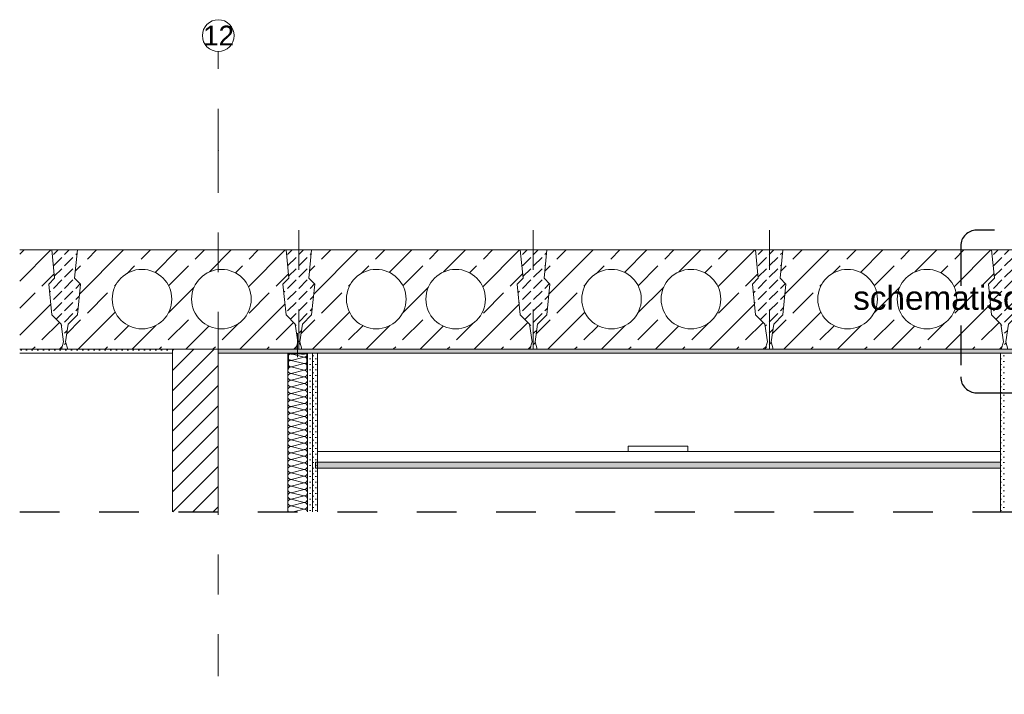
# Model space of a CAD drawing. Header units: metres. Extents: x 39.6 to 62.6, y -3.3 to 8.
# Tile 11 of 48: x 39.6 to 42.1, y 6.3 to 8. Entities that reach past the tile are written whole.
import ezdxf

# ---------------------------------------------------------------- set-up
doc = ezdxf.new("R2010")
doc.units = ezdxf.units.M
doc.header["$MEASUREMENT"] = 0
for name, pattern in [('Achse', [0.08, 0.04, -0.02, 0, -0.02]), ('Punktlinie eng', [0.015, 0.005, -0.01]), ('Schnittlinie', [0.12, 0.06, -0.03, 0, -0.03]), ('Strichlinie doppelt', [0.218722, 0.105833, -0.042333, 0.028222, -0.042333]), ('Wipeout_Contour', [1, 0, -1])]:
    doc.linetypes.add(name, pattern=pattern)
for name, color, linetype in [('152 - Bemaßung_ Beschriftung.Ausbau', 7, 'Continuous'), ('208 - Marker.Detail', 7, 'Continuous'), ('301 - Elemente.Linie', 7, 'Continuous'), ('302 - Elemente.Schraffur', 7, 'Continuous'), ('451 - Universal.Achsen Raster', 7, 'Continuous'), ('603 - Struktur.Bodenplatte_ Decke Roh', 7, 'Continuous'), ('605 - Struktur.Wand Innen', 7, 'Continuous'), ('660 - Unterkonstruktion.Trockenbau', 7, 'Continuous'), ('Neubau_606 - Struktur.Wand Innen Ausbau', 7, 'Continuous'), ('Neubau_651 - Abdeckung.Decke abgehängt_ bekleidet', 7, 'Continuous'), ('Neubau_660 - Unterkonstruktion.Trockenbau', 7, 'Continuous'), ('Neubau_804 - HKLSE.Elektrik', 7, 'Continuous')]:
    doc.layers.add(name, color=color, linetype=linetype)
doc.styles.add('ERSTELLTER_STIL_1', font='txt')
pattern_1 = [(45, (0, 0), (-0.0070710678, 0.0070710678), [0, -0.01])]

# ---------------------------------------------------------------- blocks, each defined once
blk = doc.blocks.new('*X20')
at = {"layer": 'Neubau_606 - Struktur.Wand Innen Ausbau', "color": 1, "linetype": 'Continuous', "lineweight": 5}
for p, q in [((40.3189, 7.17), (40.3133, 7.1686)), ((40.3466, 7.1603), (40.3133, 7.1686)), ((40.3466, 7.1603), (40.3133, 7.1519)), ((40.3466, 7.1436), (40.3133, 7.1519)), ((40.3466, 7.1436), (40.3133, 7.1353)), ((40.3466, 7.1269), (40.3133, 7.1353)), ((40.3466, 7.1269), (40.3133, 7.1186)), ((40.3466, 7.1103), (40.3133, 7.1186)), ((40.3466, 7.1103), (40.3133, 7.1019)), ((40.3466, 7.0936), (40.3133, 7.1019)), ((40.3466, 7.0936), (40.3133, 7.0853)), ((40.3466, 7.0769), (40.3133, 7.0853)), ((40.3466, 7.0769), (40.3133, 7.0686)), ((40.3466, 7.0603), (40.3133, 7.0686)), ((40.3466, 7.0603), (40.3133, 7.0519)), ((40.3466, 7.0436), (40.3133, 7.0519)), ((40.3466, 7.0436), (40.3133, 7.0353)), ((40.3466, 7.0269), (40.3133, 7.0353)), ((40.3466, 7.0269), (40.3133, 7.0186)), ((40.3466, 7.0103), (40.3133, 7.0186)), ((40.3466, 7.0103), (40.3133, 7.0019)), ((40.3466, 6.9936), (40.3133, 7.0019)), ((40.3466, 6.9936), (40.3133, 6.9853)), ((40.3466, 6.9769), (40.3133, 6.9853)), ((40.3466, 6.9769), (40.3133, 6.9686)), ((40.3466, 6.9603), (40.3133, 6.9686)), ((40.3466, 6.9603), (40.3133, 6.9519)), ((40.3466, 6.9436), (40.3133, 6.9519)), ((40.3466, 6.9436), (40.3133, 6.9353)), ((40.3466, 6.9269), (40.3133, 6.9353)), ((40.3466, 6.9269), (40.3133, 6.9186)), ((40.3466, 6.9103), (40.3133, 6.9186)), ((40.3466, 6.9103), (40.3133, 6.9019)), ((40.3466, 6.8936), (40.3133, 6.9019)), ((40.3466, 6.8936), (40.3133, 6.8853)), ((40.3466, 6.8769), (40.3133, 6.8853)), ((40.3466, 6.8769), (40.3133, 6.8686)), ((40.3466, 6.8603), (40.3133, 6.8686)), ((40.3466, 6.8603), (40.3133, 6.8519)), ((40.3466, 6.8436), (40.3133, 6.8519)), ((40.3466, 6.8436), (40.3133, 6.8353)), ((40.3466, 6.8269), (40.3133, 6.8353)), ((40.3466, 6.8269), (40.3133, 6.8186)), ((40.3466, 6.8103), (40.3133, 6.8186)), ((40.3466, 6.8103), (40.3133, 6.8019)), ((40.3466, 6.7936), (40.3133, 6.8019)), ((40.3466, 6.7936), (40.3133, 6.7853)), ((40.3466, 6.7769), (40.3133, 6.7853)), ((40.3466, 6.7769), (40.3189, 6.77))]:
    blk.add_line(p, q, dxfattribs=at)
for centre, start, end in [((40.3133, 7.1603), 90, 180), ((40.3133, 7.1769), 236.3432, 270), ((40.3466, 7.1686), 270, 0), ((40.3466, 7.1686), 0, 9.6499), ((40.3133, 7.1603), 180, 270), ((40.3133, 7.1436), 90, 180), ((40.3133, 7.1436), 180, 270), ((40.3466, 7.1519), 0, 90), ((40.3466, 7.1519), 270, 0), ((40.3466, 7.1353), 0, 90), ((40.3133, 7.1269), 90, 180), ((40.3133, 7.1269), 180, 270), ((40.3133, 7.1103), 90, 180), ((40.3466, 7.1353), 270, 0), ((40.3466, 7.1186), 0, 90), ((40.3466, 7.1186), 270, 0), ((40.3133, 7.1103), 180, 270), ((40.3133, 7.0936), 90, 180), ((40.3133, 7.0936), 180, 270), ((40.3466, 7.1019), 0, 90), ((40.3466, 7.1019), 270, 0), ((40.3466, 7.0853), 0, 90), ((40.3133, 7.0769), 90, 180), ((40.3133, 7.0769), 180, 270), ((40.3133, 7.0603), 90, 180), ((40.3466, 7.0853), 270, 0), ((40.3466, 7.0686), 0, 90), ((40.3466, 7.0686), 270, 0), ((40.3133, 7.0603), 180, 270), ((40.3133, 7.0436), 90, 180), ((40.3133, 7.0436), 180, 270), ((40.3466, 7.0519), 0, 90), ((40.3466, 7.0519), 270, 0), ((40.3466, 7.0353), 0, 90), ((40.3133, 7.0269), 90, 180), ((40.3133, 7.0269), 180, 270), ((40.3133, 7.0103), 90, 180), ((40.3466, 7.0353), 270, 0), ((40.3466, 7.0186), 0, 90), ((40.3466, 7.0186), 270, 0), ((40.3133, 7.0103), 180, 270), ((40.3133, 6.9936), 90, 180), ((40.3133, 6.9936), 180, 270), ((40.3466, 7.0019), 0, 90), ((40.3466, 7.0019), 270, 0), ((40.3466, 6.9853), 0, 90), ((40.3133, 6.9769), 90, 180), ((40.3133, 6.9769), 180, 270), ((40.3133, 6.9603), 90, 180), ((40.3466, 6.9853), 270, 0), ((40.3466, 6.9686), 0, 90), ((40.3466, 6.9686), 270, 0), ((40.3133, 6.9603), 180, 270), ((40.3133, 6.9436), 90, 180), ((40.3133, 6.9436), 180, 270), ((40.3466, 6.9519), 0, 90), ((40.3466, 6.9519), 270, 0), ((40.3466, 6.9353), 0, 90), ((40.3133, 6.9269), 90, 180), ((40.3133, 6.9269), 180, 270), ((40.3133, 6.9103), 90, 180), ((40.3466, 6.9353), 270, 0), ((40.3466, 6.9186), 0, 90), ((40.3466, 6.9186), 270, 0), ((40.3133, 6.9103), 180, 270), ((40.3133, 6.8936), 90, 180), ((40.3466, 6.9019), 0, 90), ((40.3466, 6.9019), 270, 0), ((40.3133, 6.8936), 180, 270), ((40.3133, 6.8769), 90, 180), ((40.3133, 6.8769), 180, 270), ((40.3466, 6.8853), 0, 90), ((40.3466, 6.8853), 270, 0), ((40.3466, 6.8686), 0, 90), ((40.3133, 6.8603), 90, 180), ((40.3133, 6.8603), 180, 270), ((40.3133, 6.8436), 90, 180), ((40.3466, 6.8686), 270, 0), ((40.3466, 6.8519), 0, 90), ((40.3466, 6.8519), 270, 0), ((40.3133, 6.8436), 180, 270), ((40.3133, 6.8269), 90, 180), ((40.3133, 6.8269), 180, 270), ((40.3466, 6.8353), 0, 90), ((40.3466, 6.8353), 270, 0), ((40.3466, 6.8186), 0, 90), ((40.3133, 6.8103), 90, 180), ((40.3133, 6.8103), 180, 270), ((40.3133, 6.7936), 90, 180), ((40.3466, 6.8186), 270, 0), ((40.3466, 6.8019), 0, 90), ((40.3466, 6.8019), 270, 0), ((40.3133, 6.7936), 180, 270), ((40.3133, 6.7769), 90, 180), ((40.3133, 6.7769), 180, 236.3448), ((40.3466, 6.7853), 0, 90), ((40.3466, 6.7853), 270, 0), ((40.3466, 6.7686), 9.649, 90)]:
    blk.add_arc(centre, 0.00833, start, end, dxfattribs=at)

msp = doc.modelspace()

# ---------------------------------------------------------------- hatches: boundary and pattern name
at = {"layer": '302 - Elemente.Schraffur', "linetype": 'Continuous', "lineweight": 9}
h = msp.add_hatch(dxfattribs=at)
h.set_pattern_fill('Beton__unbewehrt_0001', style=0, pattern_type=2)
h.set_pattern_definition([(45, (39.74299, 7.305), (-0.028284, 0.028284), [0.03, -0.01]), (45, (39.74299, 7.333284), (-0.028284, 0.028284), [0.03, -0.01])])
h.paths.add_polyline_path([(39.7177, 7.3587), (39.7031, 7.3441), (39.7108, 7.2666), (39.7341, 7.2434), (39.7405, 7.1983), (39.7351, 7.18), (39.7509, 7.18), (39.7455, 7.1983), (39.7519, 7.2434), (39.7752, 7.2666), (39.7829, 7.3441), (39.7683, 7.3587), (39.7752, 7.43), (39.7108, 7.43)])
h = msp.add_hatch(dxfattribs=at)
h.set_pattern_fill('Beton__unbewehrt_0001', style=0, pattern_type=2)
h.set_pattern_definition([(45, (40.33299, 7.305), (-0.028284, 0.028284), [0.03, -0.01]), (45, (40.33299, 7.333284), (-0.028284, 0.028284), [0.03, -0.01])])
h.paths.add_polyline_path([(40.3652, 7.2666), (40.3729, 7.3441), (40.3583, 7.3587), (40.3652, 7.43), (40.3008, 7.43), (40.3077, 7.3587), (40.2931, 7.3441), (40.3008, 7.2666), (40.3241, 7.2434), (40.3305, 7.1983), (40.3251, 7.18), (40.3409, 7.18), (40.3355, 7.1983), (40.3419, 7.2434)])
h = msp.add_hatch(dxfattribs=at)
h.set_pattern_fill('Beton__unbewehrt_0001', style=0, pattern_type=2)
h.set_pattern_definition([(45, (40.92424, 7.305), (-0.028284, 0.028284), [0.03, -0.01]), (45, (40.92424, 7.333284), (-0.028284, 0.028284), [0.03, -0.01])])
h.paths.add_polyline_path([(40.9577, 7.2666), (40.9654, 7.3441), (40.9508, 7.3587), (40.9577, 7.43), (40.8908, 7.43), (40.8977, 7.3587), (40.8831, 7.3441), (40.8908, 7.2666), (40.9141, 7.2434), (40.9205, 7.1983), (40.9151, 7.18), (40.9334, 7.18), (40.928, 7.1983), (40.9344, 7.2434)])
h = msp.add_hatch(dxfattribs=at)
h.set_pattern_fill('Beton__unbewehrt_0001', style=0, pattern_type=2)
h.set_pattern_definition([(45, (41.51774, 7.305), (-0.028284, 0.028284), [0.03, -0.01]), (45, (41.51774, 7.333284), (-0.028284, 0.028284), [0.03, -0.01])])
h.paths.add_polyline_path([(41.4756, 7.3441), (41.4833, 7.2666), (41.5066, 7.2434), (41.513, 7.1983), (41.5076, 7.18), (41.5279, 7.18), (41.5225, 7.1983), (41.5289, 7.2434), (41.5522, 7.2666), (41.5599, 7.3441), (41.5453, 7.3587), (41.5522, 7.43), (41.4833, 7.43), (41.4902, 7.3587)])
h = msp.add_hatch(dxfattribs=at)
h.set_pattern_fill('Beton__unbewehrt_0001', style=0, pattern_type=2)
h.set_pattern_definition([(45, (42.11049, 7.305), (-0.028284, 0.028284), [0.03, -0.01]), (45, (42.11049, 7.333284), (-0.028284, 0.028284), [0.03, -0.01])])
h.paths.add_polyline_path([(42.1432, 7.2666), (42.1509, 7.3441), (42.1363, 7.3587), (42.1432, 7.43), (42.0778, 7.43), (42.0847, 7.3587), (42.0701, 7.3441), (42.0778, 7.2666), (42.1011, 7.2434), (42.1075, 7.1983), (42.1021, 7.18), (42.1189, 7.18), (42.1135, 7.1983), (42.1199, 7.2434)])
at = {"layer": '603 - Struktur.Bodenplatte_ Decke Roh', "linetype": 'Continuous', "lineweight": 9}
h = msp.add_hatch(dxfattribs=at)
h.set_pattern_fill('Beton__Stahlbeton_0001', style=0, pattern_type=2)
h.set_pattern_definition([(45, (39.44799, 7.305), (-0.067882, 0.067882), []), (45, (39.41405, 7.33894), (-0.067882, 0.067882), [0.072, -0.024])])
h.paths.add_polyline_path([(39.63, 7.18), (39.7351, 7.18), (39.7405, 7.1983), (39.7341, 7.2434), (39.7108, 7.2666), (39.7031, 7.3441), (39.7177, 7.3587), (39.7108, 7.43), (39.63, 7.43)])
h = msp.add_hatch(dxfattribs=at)
h.set_pattern_fill('Beton__Stahlbeton_0001', style=0, pattern_type=2)
h.set_pattern_definition([(45, (40.03799, 7.305), (-0.067882, 0.067882), []), (45, (40.00405, 7.33894), (-0.067882, 0.067882), [0.072, -0.024])])
h.paths.add_polyline_path([(39.7752, 7.43), (39.7683, 7.3587), (39.7829, 7.3441), (39.7752, 7.2666), (39.7519, 7.2434), (39.7455, 7.1983), (39.7509, 7.18), (40.3251, 7.18), (40.3305, 7.1983), (40.3241, 7.2434), (40.3008, 7.2666), (40.2931, 7.3441), (40.3077, 7.3587), (40.3008, 7.43)])
h.paths.add_polyline_path([(39.863, 7.3061, 1), (40.013, 7.3061, 1)], flags=0)
h.paths.add_polyline_path([(40.063, 7.3061, 1), (40.213, 7.3061, 1)], flags=0)
h = msp.add_hatch(dxfattribs=at)
h.set_pattern_fill('Beton__Stahlbeton_0001', style=0, pattern_type=2)
h.set_pattern_definition([(45, (40.62799, 7.305), (-0.067882, 0.067882), []), (45, (40.59405, 7.33894), (-0.067882, 0.067882), [0.072, -0.024])])
h.paths.add_polyline_path([(40.3652, 7.43), (40.3583, 7.3587), (40.3729, 7.3441), (40.3652, 7.2666), (40.3419, 7.2434), (40.3355, 7.1983), (40.3409, 7.18), (40.9151, 7.18), (40.9205, 7.1983), (40.9141, 7.2434), (40.8908, 7.2666), (40.8831, 7.3441), (40.8977, 7.3587), (40.8908, 7.43)])
h.paths.add_polyline_path([(40.453, 7.3061, 1), (40.603, 7.3061, 1)], flags=0)
h.paths.add_polyline_path([(40.653, 7.3061, 1), (40.803, 7.3061, 1)], flags=0)
h = msp.add_hatch(dxfattribs=at)
h.set_pattern_fill('Beton__Stahlbeton_0001', style=0, pattern_type=2)
h.set_pattern_definition([(45, (41.22049, 7.305), (-0.067882, 0.067882), []), (45, (41.18655, 7.33894), (-0.067882, 0.067882), [0.072, -0.024])])
h.paths.add_polyline_path([(40.9577, 7.43), (40.9508, 7.3587), (40.9654, 7.3441), (40.9577, 7.2666), (40.9344, 7.2434), (40.928, 7.1983), (40.9334, 7.18), (41.5076, 7.18), (41.513, 7.1983), (41.5066, 7.2434), (41.4833, 7.2666), (41.4756, 7.3441), (41.4902, 7.3587), (41.4833, 7.43)])
h.paths.add_polyline_path([(41.0455, 7.3061, 1), (41.1955, 7.3061, 1)], flags=0)
h.paths.add_polyline_path([(41.2455, 7.3061, 1), (41.3955, 7.3061, 1)], flags=0)
h = msp.add_hatch(dxfattribs=at)
h.set_pattern_fill('Beton__Stahlbeton_0001', style=0, pattern_type=2)
h.set_pattern_definition([(45, (41.81499, 7.305), (-0.067882, 0.067882), []), (45, (41.78105, 7.33894), (-0.067882, 0.067882), [0.072, -0.024])])
h.paths.add_polyline_path([(41.5522, 7.43), (41.5453, 7.3587), (41.5599, 7.3441), (41.5522, 7.2666), (41.5289, 7.2434), (41.5225, 7.1983), (41.5279, 7.18), (42.1021, 7.18), (42.1075, 7.1983), (42.1011, 7.2434), (42.0778, 7.2666), (42.0701, 7.3441), (42.0847, 7.3587), (42.0778, 7.43)])
h.paths.add_polyline_path([(41.64, 7.3061, 1), (41.79, 7.3061, 1)], flags=0)
h.paths.add_polyline_path([(41.84, 7.3061, 1), (41.99, 7.3061, 1)], flags=0)
at = {"layer": 'Neubau_606 - Struktur.Wand Innen Ausbau', "linetype": 'Continuous', "lineweight": 5}
h = msp.add_hatch(dxfattribs=at)
h.set_pattern_fill('Gips_0001', style=0, pattern_type=2)
h.set_pattern_definition(pattern_1)
h.paths.add_polyline_path([(40.3675, 6.77), (40.3675, 7.17), (40.355, 7.17), (40.355, 6.77)])
h = msp.add_hatch(dxfattribs=at)
h.set_pattern_fill('Gips_0001', style=0, pattern_type=2)
h.set_pattern_definition(pattern_1)
h.paths.add_polyline_path([(40.38, 6.77), (40.38, 7.17), (40.3675, 7.17), (40.3675, 6.77)])
h = msp.add_hatch(dxfattribs=at)
h.set_pattern_fill('Gips_0001', style=0, pattern_type=2)
h.set_pattern_definition(pattern_1)
h.paths.add_polyline_path([(42.1125, 6.77), (42.1125, 7.17), (42.1, 7.17), (42.1, 6.77)])
at = {"layer": 'Neubau_651 - Abdeckung.Decke abgehängt_ bekleidet', "linetype": 'Continuous', "lineweight": 5}
h = msp.add_hatch(dxfattribs=at)
h.set_pattern_fill('Gips_0001', style=0, pattern_type=2)
h.set_pattern_definition(pattern_1)
h.paths.add_polyline_path([(40.375, 6.8805), (42.1, 6.8805), (42.1, 6.8955), (40.375, 6.8955)])

# ---------------------------------------------------------------- linework, layer by layer
at = {"layer": '208 - Marker.Detail', "color": 30, "linetype": 'Punktlinie eng', "lineweight": 25, "true_color": 0xff6e00}
for p, q in [((42.285, 7.48), (42.04, 7.48)), ((42, 7.44), (42, 7.11)), ((42.04, 7.07), (42.285, 7.07))]:
    msp.add_line(p, q, dxfattribs=at)
for centre, start, end in [((42.04, 7.44), 90, 180), ((42.04, 7.11), 180, 270)]:
    msp.add_arc(centre, 0.04, start, end, dxfattribs=at)
at = {"layer": '301 - Elemente.Linie', "color": 7, "linetype": 'Achse', "lineweight": 18}
for p, q in [((40.333, 7.48), (40.333, 7.12)), ((40.923, 7.48), (40.923, 7.12)), ((41.518, 7.48), (41.518, 7.12))]:
    msp.add_line(p, q, dxfattribs=at)
at = {"layer": '302 - Elemente.Schraffur', "color": 7, "linetype": 'Continuous', "lineweight": 13, "flags": 128}
for points in [[(39.7177, 7.3587), (39.7031, 7.3441), (39.7108, 7.2666), (39.7341, 7.2434), (39.7405, 7.1983), (39.7351, 7.18), (39.7509, 7.18), (39.7455, 7.1983), (39.7519, 7.2434), (39.7752, 7.2666), (39.7829, 7.3441), (39.7683, 7.3587), (39.7752, 7.43), (39.7108, 7.43)], [(40.3652, 7.2666), (40.3729, 7.3441), (40.3583, 7.3587), (40.3652, 7.43), (40.3008, 7.43), (40.3077, 7.3587), (40.2931, 7.3441), (40.3008, 7.2666), (40.3241, 7.2434), (40.3305, 7.1983), (40.3251, 7.18), (40.3409, 7.18), (40.3355, 7.1983), (40.3419, 7.2434)], [(40.9577, 7.2666), (40.9654, 7.3441), (40.9508, 7.3587), (40.9577, 7.43), (40.8908, 7.43), (40.8977, 7.3587), (40.8831, 7.3441), (40.8908, 7.2666), (40.9141, 7.2434), (40.9205, 7.1983), (40.9151, 7.18), (40.9334, 7.18), (40.928, 7.1983), (40.9344, 7.2434)], [(41.4756, 7.3441), (41.4833, 7.2666), (41.5066, 7.2434), (41.513, 7.1983), (41.5076, 7.18), (41.5279, 7.18), (41.5225, 7.1983), (41.5289, 7.2434), (41.5522, 7.2666), (41.5599, 7.3441), (41.5453, 7.3587), (41.5522, 7.43), (41.4833, 7.43), (41.4902, 7.3587)], [(42.1432, 7.2666), (42.1509, 7.3441), (42.1363, 7.3587), (42.1432, 7.43), (42.0778, 7.43), (42.0847, 7.3587), (42.0701, 7.3441), (42.0778, 7.2666), (42.1011, 7.2434), (42.1075, 7.1983), (42.1021, 7.18), (42.1189, 7.18), (42.1135, 7.1983), (42.1199, 7.2434)]]:
    msp.add_lwpolyline(points, close=True, dxfattribs=at)
at = {"layer": '451 - Universal.Achsen Raster', "color": 160, "linetype": 'Strichlinie doppelt', "lineweight": 9, "true_color": 0x3232ff}
msp.add_line((40.13, 7.68), (40.13, 7.93), dxfattribs=at)
at = {"layer": '451 - Universal.Achsen Raster', "color": 160, "linetype": 'Continuous', "lineweight": 9, "true_color": 0x3232ff}
msp.add_circle((40.13, 7.97), 0.04, dxfattribs=at)
at = {"layer": '451 - Universal.Achsen Raster', "color": 160, "linetype": 'Strichlinie doppelt', "lineweight": 9, "true_color": 0x3232ff}
msp.add_point((40.13, 7.68), dxfattribs=at)
msp.add_point((40.13, 7.68), dxfattribs=at)
at = {"layer": '603 - Struktur.Bodenplatte_ Decke Roh', "color": 7, "linetype": 'Continuous', "lineweight": 13}
msp.add_line((47.63, 7.43), (39.63, 7.43), dxfattribs=at)
at = {"layer": '603 - Struktur.Bodenplatte_ Decke Roh', "color": 7, "linetype": 'Continuous', "lineweight": 5}
msp.add_line((42.1, 7.17), (40.38, 7.17), dxfattribs=at)
at = {"layer": '603 - Struktur.Bodenplatte_ Decke Roh', "color": 7, "linetype": 'Continuous', "lineweight": 13, "flags": 128}
for points in [[(39.7752, 7.43), (39.7683, 7.3587), (39.7829, 7.3441), (39.7752, 7.2666), (39.7519, 7.2434), (39.7455, 7.1983), (39.7509, 7.18), (40.3251, 7.18), (40.3305, 7.1983), (40.3241, 7.2434), (40.3008, 7.2666), (40.2931, 7.3441), (40.3077, 7.3587), (40.3008, 7.43)], [(40.3652, 7.43), (40.3583, 7.3587), (40.3729, 7.3441), (40.3652, 7.2666), (40.3419, 7.2434), (40.3355, 7.1983), (40.3409, 7.18), (40.9151, 7.18), (40.9205, 7.1983), (40.9141, 7.2434), (40.8908, 7.2666), (40.8831, 7.3441), (40.8977, 7.3587), (40.8908, 7.43)], [(40.9577, 7.43), (40.9508, 7.3587), (40.9654, 7.3441), (40.9577, 7.2666), (40.9344, 7.2434), (40.928, 7.1983), (40.9334, 7.18), (41.5076, 7.18), (41.513, 7.1983), (41.5066, 7.2434), (41.4833, 7.2666), (41.4756, 7.3441), (41.4902, 7.3587), (41.4833, 7.43)], [(41.5522, 7.43), (41.5453, 7.3587), (41.5599, 7.3441), (41.5522, 7.2666), (41.5289, 7.2434), (41.5225, 7.1983), (41.5279, 7.18), (42.1021, 7.18), (42.1075, 7.1983), (42.1011, 7.2434), (42.0778, 7.2666), (42.0701, 7.3441), (42.0847, 7.3587), (42.0778, 7.43)]]:
    msp.add_lwpolyline(points, close=True, dxfattribs=at)
for points in [[(39.863, 7.3061, 1), (40.013, 7.3061, 1)], [(40.063, 7.3061, 1), (40.213, 7.3061, 1)], [(40.453, 7.3061, 1), (40.603, 7.3061, 1)], [(40.653, 7.3061, 1), (40.803, 7.3061, 1)], [(41.0455, 7.3061, 1), (41.1955, 7.3061, 1)], [(41.2455, 7.3061, 1), (41.3955, 7.3061, 1)], [(41.64, 7.3061, 1), (41.79, 7.3061, 1)], [(41.84, 7.3061, 1), (41.99, 7.3061, 1)]]:
    msp.add_lwpolyline(points, format="xyb", close=True, dxfattribs=at)
at = {"layer": '603 - Struktur.Bodenplatte_ Decke Roh', "color": 7, "linetype": 'Continuous', "lineweight": 5, "flags": 128}
for points in [[(40.38, 7.17), (40.3675, 7.17), (40.355, 7.17), (40.305, 7.17)], [(42.225, 7.17), (42.2125, 7.17), (42.2, 7.17), (42.125, 7.17), (42.1125, 7.17), (42.1, 7.17)]]:
    msp.add_lwpolyline(points, dxfattribs=at)
at = {"layer": '660 - Unterkonstruktion.Trockenbau', "color": 1, "linetype": 'Continuous', "lineweight": 13}
msp.add_line((40.33, 7.16), (40.33, 7.22), dxfattribs=at)
at = {"layer": 'Neubau_606 - Struktur.Wand Innen Ausbau', "color": 1, "linetype": 'Continuous', "lineweight": 5}
for p, q in [((40.305, 7.17), (40.305, 6.77)), ((40.355, 7.17), (40.355, 6.77)), ((40.3675, 7.17), (40.3675, 6.77)), ((40.38, 7.17), (40.38, 6.9225)), ((40.38, 7.17), (40.38, 6.77)), ((42.1, 7.17), (42.1, 6.9225)), ((42.1, 7.17), (42.1, 6.77)), ((40.38, 6.9225), (40.38, 6.8955)), ((40.375, 6.8955), (40.375, 6.8805))]:
    msp.add_line(p, q, dxfattribs=at)
at = {"layer": 'Neubau_606 - Struktur.Wand Innen Ausbau', "color": 1, "linetype": 'Continuous', "lineweight": 5, "flags": 128}
msp.add_lwpolyline([(42.1, 6.9225), (42.1, 6.8955), (42.1, 6.8805)], dxfattribs=at)
at = {"layer": 'Neubau_651 - Abdeckung.Decke abgehängt_ bekleidet', "color": 1, "linetype": 'Continuous', "lineweight": 5}
for p, q in [((42.1, 6.9225), (40.38, 6.9225)), ((40.38, 6.8805), (40.375, 6.8805)), ((42.1, 6.8805), (40.38, 6.8805))]:
    msp.add_line(p, q, dxfattribs=at)
at = {"layer": 'Neubau_651 - Abdeckung.Decke abgehängt_ bekleidet', "color": 1, "linetype": 'Continuous', "lineweight": 5, "flags": 128}
msp.add_lwpolyline([(42.1, 6.8955), (40.38, 6.8955), (40.375, 6.8955)], dxfattribs=at)
at = {"layer": 'Neubau_660 - Unterkonstruktion.Trockenbau', "color": 1, "linetype": 'Continuous', "lineweight": 13, "flags": 128}
msp.add_lwpolyline([(40.305, 7.13), (40.305, 7.168, -0.414214), (40.307, 7.17), (40.3125, 7.17, -0.156603), (40.3145, 7.1693, 0.156603), (40.3156, 7.169), (40.3174, 7.169, 0.156603), (40.3184, 7.1693, -0.156603), (40.3205, 7.17), (40.3395, 7.17, -0.156603), (40.3415, 7.1693, 0.156603), (40.3426, 7.169), (40.3444, 7.169, 0.156603), (40.3454, 7.1693, -0.156603), (40.3475, 7.17), (40.353, 7.17, -0.414214), (40.355, 7.168), (40.355, 7.13), (40.3532, 7.13), (40.3532, 7.168, 0.414214), (40.353, 7.1682), (40.3475, 7.1682, 0.156603), (40.3464, 7.1679, -0.156603), (40.3444, 7.1672), (40.3426, 7.1672, -0.156603), (40.3405, 7.1679, 0.156603), (40.3395, 7.1682), (40.3205, 7.1682, 0.156603), (40.3194, 7.1679, -0.156603), (40.3174, 7.1672), (40.3156, 7.1672, -0.156603), (40.3135, 7.1679, 0.156603), (40.3125, 7.1682), (40.307, 7.1682, 0.414214), (40.3067, 7.168), (40.3067, 7.13)], format="xyb", close=True, dxfattribs=at)
at = {"layer": 'Neubau_804 - HKLSE.Elektrik', "color": 1, "linetype": 'Continuous', "lineweight": 13}
for p, q in [((41.1625, 6.9355), (41.1661, 6.9355)), ((41.1625, 6.9225), (41.1625, 6.9355)), ((41.1661, 6.9355), (41.1768, 6.9355)), ((41.1768, 6.9355), (41.1934, 6.9355)), ((41.1934, 6.9355), (41.2143, 6.9355)), ((41.2143, 6.9355), (41.2375, 6.9355)), ((41.2375, 6.9355), (41.2607, 6.9355)), ((41.2607, 6.9355), (41.2816, 6.9355)), ((41.2816, 6.9355), (41.2982, 6.9355)), ((41.2982, 6.9355), (41.3088, 6.9355)), ((41.3088, 6.9355), (41.3125, 6.9355)), ((41.3125, 6.9225), (41.3125, 6.9355))]:
    msp.add_line(p, q, dxfattribs=at)

# ---------------------------------------------------------------- block references
at = {"layer": 'Neubau_606 - Struktur.Wand Innen Ausbau', "color": 1, "linetype": 'Continuous', "lineweight": 5}
msp.add_blockref('*X20', (0, 0), dxfattribs=at)

# ---------------------------------------------------------------- texts
at = {"layer": '152 - Bemaßung_ Beschriftung.Ausbau', "color": 7, "linetype": 'Continuous', "lineweight": 9, "insert": (41.7292, 7.2611), "char_height": 0.06, "attachment_point": 7, "style": 'ERSTELLTER_STIL_1'}
msp.add_mtext('\\A1;{\\pql;\\fArial|b0|i0|c0|p38;schematische Darstellung der Deckenelemente / keine Verlegepläne / nach Aufmaß untere Deckenfugen}', dxfattribs=at)
at = {"layer": '451 - Universal.Achsen Raster', "color": 160, "lineweight": 9, "true_color": 0x3232ff, "insert": (40.092, 7.995), "char_height": 0.05, "attachment_point": 1, "style": 'ERSTELLTER_STIL_1'}
msp.add_mtext('\\A1;{\\pql;\\pt0;\\fArial|b0|i0|c0|p38;12}', dxfattribs=at)

# ---------------------------------------------------------------- next in the draw order: wipeouts: each hides what was drawn before it
at = {"color": 254, "linetype": 'Wipeout_Contour', "lineweight": 0, "ltscale": 162.71204}
msp.add_wipeout([(40.015, 7.18), (40.015, 6.77), (40.13, 6.77), (40.13, 7.18)], dxfattribs=at).dxf.layer = '605 - Struktur.Wand Innen'

# ---------------------------------------------------------------- next in the draw order: hatches: boundary and pattern name
at = {"layer": '603 - Struktur.Bodenplatte_ Decke Roh', "linetype": 'Continuous', "lineweight": 5}
h = msp.add_hatch(dxfattribs=at)
h.set_pattern_fill('Gips_0001', style=0, pattern_type=2)
h.set_pattern_definition(pattern_1)
h.paths.add_polyline_path([(39.63, 7.18), (39.63, 7.17), (40.015, 7.17), (40.015, 7.18)])
h = msp.add_hatch(dxfattribs=at)
h.set_pattern_fill('Gips_0001', style=0, pattern_type=2)
h.set_pattern_definition(pattern_1)
h.paths.add_polyline_path([(47.27, 7.18), (40.13, 7.18), (40.13, 7.17), (47.27, 7.17)])
at = {"layer": '605 - Struktur.Wand Innen', "linetype": 'Continuous', "lineweight": 5}
h = msp.add_hatch(dxfattribs=at)
h.set_pattern_fill('MW_Ziegel_0001', style=0, pattern_type=2)
h.set_pattern_definition([(45, (0, 0), (-0.025455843, 0.025455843), [])])
h.paths.add_polyline_path([(40.015, 7.18), (40.015, 6.77), (40.13, 6.77), (40.13, 7.18)])

# ---------------------------------------------------------------- next in the draw order: linework, layer by layer
at = {"layer": '301 - Elemente.Linie', "color": 7, "linetype": 'Schnittlinie', "lineweight": 25}
msp.add_line((39.63, 6.77), (47.63, 6.77), dxfattribs=at)
at = {"layer": '451 - Universal.Achsen Raster', "color": 160, "linetype": 'Strichlinie doppelt', "lineweight": 9, "true_color": 0x3232ff}
msp.add_line((40.13, 7.68), (40.13, 0.92), dxfattribs=at)
at = {"layer": '603 - Struktur.Bodenplatte_ Decke Roh', "color": 7, "linetype": 'Continuous', "lineweight": 13}
for p, q in [((40.015, 7.18), (39.63, 7.18)), ((47.27, 7.18), (40.13, 7.18))]:
    msp.add_line(p, q, dxfattribs=at)
at = {"layer": '603 - Struktur.Bodenplatte_ Decke Roh', "color": 7, "linetype": 'Continuous', "lineweight": 5}
for p, q in [((40.015, 7.17), (39.63, 7.17)), ((40.305, 7.17), (40.13, 7.17))]:
    msp.add_line(p, q, dxfattribs=at)
at = {"layer": '605 - Struktur.Wand Innen', "color": 7, "linetype": 'Continuous', "lineweight": 18}
for p, q in [((40.13, 7.18), (40.015, 7.18)), ((40.015, 7.18), (40.015, 6.77)), ((40.13, 7.18), (40.13, 6.77))]:
    msp.add_line(p, q, dxfattribs=at)

doc.saveas('drawing.dxf')
